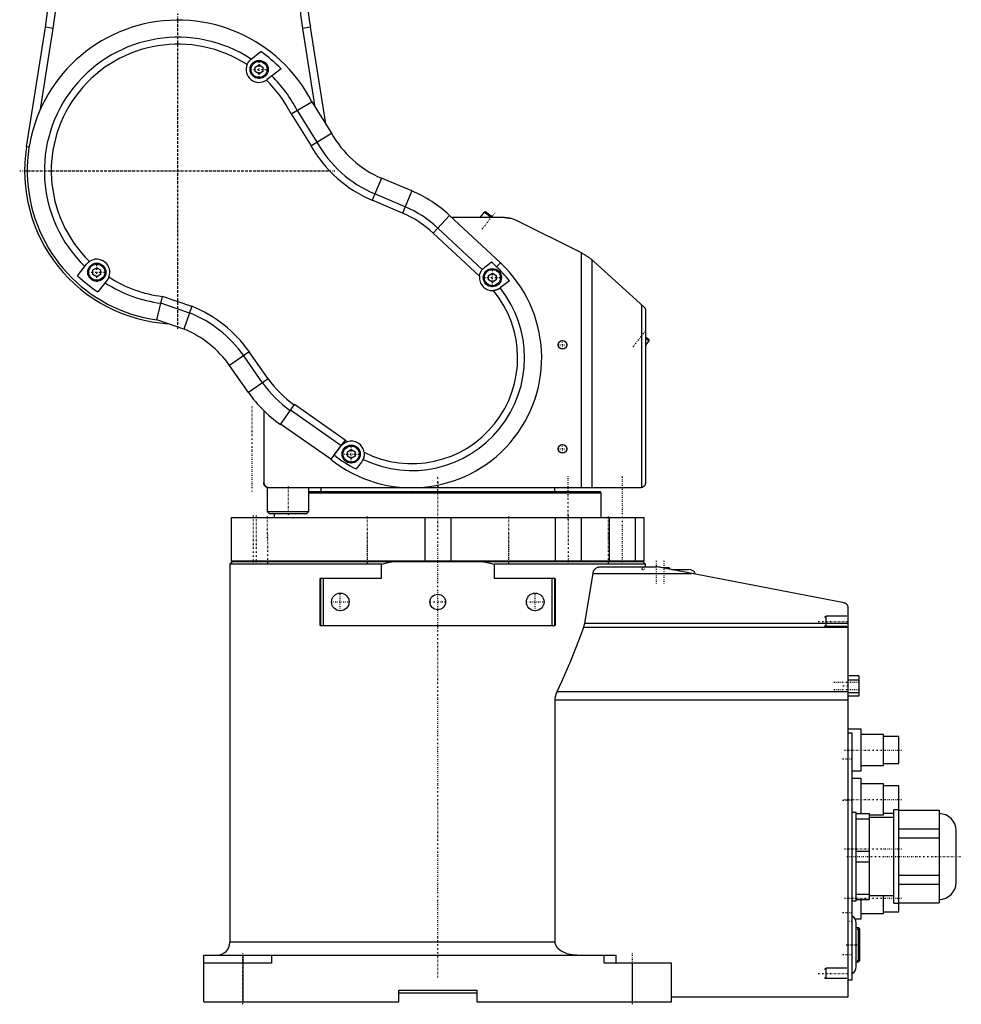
# Model space of a CAD drawing. Extents: x -415 to 202, y -1 to 644.
# Tile 1 of 3: x -161 to 202, y -1 to 378. Entities that reach past the tile are written whole.
import ezdxf

# ---------------------------------------------------------------- set-up
doc = ezdxf.new("R2010")
doc.units = 0
doc.linetypes.add('CENTER', pattern=[1.5, 0.45, -0.5, 0.05, -0.5])
for name, color, linetype in [('AM_0', 7, 'CONTINUOUS'), ('AM_10', 7, 'CONTINUOUS'), ('AM_7', 7, 'CENTER')]:
    doc.layers.add(name, color=color, linetype=linetype)

msp = doc.modelspace()

# ---------------------------------------------------------------- linework, layer by layer
at = {"layer": 'AM_0', "color": 7, "linetype": 'CONTINUOUS'}
for p, q in [((-158.27, 329.23), (-150.98, 375.29)), ((-148, 374.81), (-150.98, 375.29)), ((-49.02, 375.29), (-52, 374.81)), ((-43.12, 338.05), (-49.02, 375.29)), ((-152.95, 343.67), (-148.02, 374.82)), ((-47.19, 344.56), (-51.98, 374.82)), ((-71.84, 362.98), (-68.12, 365.89)), ((-70.25, 359.9), (-68.76, 360.76)), ((-68.76, 360.76), (-67.27, 359.9)), ((-70.25, 358.18), (-70.25, 359.9)), ((-68.76, 357.32), (-70.25, 358.18)), ((-67.27, 358.18), (-68.76, 357.32)), ((-67.27, 359.9), (-67.27, 358.18)), ((-60.29, 359.31), (-65.68, 355.1)), ((-56.48, 341.97), (-48.42, 346.53)), ((-48.42, 346.53), (-40.93, 334.54)), ((-56.48, 341.97), (-48.77, 329.64)), ((-54.17, 343.27), (-46.53, 331.04)), ((-48.8, 329.62), (-40.93, 334.54)), ((-157.29, 329.07), (-158.27, 329.23)), ((-21.64, 317.18), (-25.26, 308.67)), ((-9.99, 312.23), (-21.64, 317.18)), ((-12.57, 306.16), (-24.22, 311.11)), ((-9.99, 312.23), (-13.6, 303.72)), ((-13.6, 303.72), (-25.26, 308.67)), ((17.8, 304.12), (16.15, 302)), ((18.37, 304.19), (17.8, 304.12)), ((20.52, 302), (17.8, 304.12)), ((21.17, 302), (18.37, 304.19)), ((4.57, 302.78), (-1.73, 296.01)), ((24.1, 284.57), (4.57, 302.78)), ((25.63, 302), (5.41, 302)), ((55.53, 288.23), (30.1, 300.94)), ((16.06, 279.42), (-1.73, 296.01)), ((17.15, 282.03), (0.07, 297.95)), ((55.16, 288.41), (55.16, 198)), ((17.95, 282.81), (20.63, 284.9)), ((20.63, 284.9), (22.65, 283.01)), ((24.1, 284.57), (22.65, 283.01)), ((59.45, 198), (59.45, 285.65)), ((60.03, 285.14), (79.34, 267.6)), ((-138.62, 279.62), (-135.17, 284.03)), ((-132.72, 281.81), (-131.23, 282.67)), ((-132.72, 280.09), (-132.72, 281.81)), ((-131.23, 282.67), (-129.74, 281.81)), ((-129.74, 281.81), (-129.74, 280.09)), ((19.54, 279.73), (21.03, 280.59)), ((21.03, 280.59), (22.52, 279.73)), ((-131.23, 279.23), (-132.72, 280.09)), ((-129.74, 280.09), (-131.23, 279.23)), ((-127.29, 277.87), (-130.8, 273.38)), ((19.54, 278.01), (19.54, 279.73)), ((21.03, 277.15), (19.54, 278.01)), ((22.52, 278.01), (21.03, 277.15)), ((22.52, 279.73), (22.52, 278.01)), ((27.59, 277.65), (24.06, 274.9)), ((-108.06, 262.56), (-105.93, 271.61)), ((-94.69, 267.74), (-105.93, 271.61)), ((-95.55, 265.23), (-106.53, 269.01)), ((-94.66, 267.82), (-97.7, 258.99)), ((78.6, 198.09), (78.6, 268.28)), ((80, 266.11), (80, 200)), ((-97.7, 258.99), (-108.06, 262.56)), ((80, 256.14), (81.36, 255.07)), ((80, 255.63), (81.43, 254.51)), ((80, 252.68), (81.43, 254.51)), ((81.43, 254.51), (81.36, 255.07)), ((-72.52, 250.31), (-80.09, 245.01)), ((-65.25, 239.94), (-72.52, 250.31)), ((-67.42, 238.42), (-74.69, 248.79)), ((-72.83, 234.64), (-80.09, 245.01)), ((-65.25, 239.94), (-72.83, 234.64)), ((-67, 227.73), (-67, 200)), ((-60.55, 222.36), (-55.19, 230.01)), ((-37.25, 214.22), (-56.71, 227.84)), ((-35.66, 216.34), (-55.19, 230.01)), ((-41.21, 208.94), (-60.49, 222.44)), ((-35.66, 216.34), (-41.21, 208.94)), ((-39.91, 210.62), (-37.25, 214.02)), ((-34.8, 211.8), (-33.31, 212.66)), ((-33.31, 212.66), (-31.82, 211.8)), ((-34.8, 210.08), (-34.8, 211.8)), ((-33.31, 209.22), (-34.8, 210.08)), ((-31.82, 210.08), (-33.31, 209.22)), ((-31.82, 211.8), (-31.82, 210.08)), ((-29.37, 207.86), (-31.45, 205.2)), ((-65.63, 198), (-65.63, 188.8)), ((78, 198), (-65.63, 198)), ((-49.63, 188.8), (-49.63, 198)), ((-45, 198), (-45, 196.5)), ((45, 196.5), (45, 198)), ((-49.63, 196.5), (62.5, 196.5)), ((-49.63, 196), (62.94, 196)), ((62.94, 196), (62.5, 196.5)), ((62.94, 186.5), (62.94, 196)), ((-79.5, 186.5), (-79.5, 169.8)), ((-79.5, 186.5), (79.5, 186.5)), ((-65.63, 188.8), (-64.83, 188)), ((-65.63, 188.8), (-49.63, 188.8)), ((-64.83, 188), (-50.43, 188)), ((-63, 188), (-63, 186.5)), ((-50.43, 188), (-49.63, 188.8)), ((79.5, 169.8), (79.5, 186.5)), ((-79, 169.5), (-80, 168.5)), ((-80, 168.5), (-80, 23)), ((-21.7, 168.5), (-80, 168.5)), ((-79.5, 169.8), (79.5, 169.8)), ((79, 169.5), (-79, 169.5)), ((-69.59, 169.8), (-69.59, 169.5)), ((-69.59, 169.8), (-69.59, 169.5)), ((-61.59, 169.5), (-61.59, 169.8)), ((-31.17, 169.8), (-31.17, 169.5)), ((-31.17, 169.8), (-31.17, 169.5)), ((-23.17, 169.5), (-23.17, 169.8)), ((-21.7, 163), (-21.7, 168.5)), ((21.7, 168.5), (21.7, 163)), ((80, 168.5), (21.7, 168.5)), ((23.17, 169.8), (23.17, 169.5)), ((23.17, 169.8), (23.17, 169.5)), ((31.17, 169.5), (31.17, 169.8)), ((61.59, 169.8), (61.59, 169.5)), ((61.59, 169.8), (61.59, 169.5)), ((62.27, 167.5), (84, 167.5)), ((69.59, 169.5), (69.59, 169.8)), ((80, 168.5), (79, 169.5)), ((80, 167.5), (80, 168.5)), ((156.36, 153.62), (85.88, 167.32)), ((89, 167.2), (86.48, 167.2)), ((56.57, 145.78), (59.77, 165.02)), ((59.77, 165.02), (97.69, 165.02)), ((89.05, 166.7), (89.5, 166.7)), ((89.5, 166.61), (89.5, 166.7)), ((90.08, 166.5), (96.5, 166.5)), ((-21.7, 163), (-45.2, 163)), ((-45.2, 145), (-45.2, 163)), ((-45, 145), (-45, 163)), ((-44, 145), (-44, 163)), ((45.2, 163), (21.7, 163)), ((44, 145), (44, 163)), ((45, 145), (45, 163)), ((45.2, 163), (45.2, 145)), ((158, 2), (158, 151.95)), ((-45.2, 145), (45.2, 145)), ((56.17, 144.26), (158, 144.26)), ((56.57, 145.78), (158, 145.78)), ((162.1, 125.61), (158, 125.61)), ((162.1, 125.61), (162.1, 117.79)), ((162.1, 123.85), (158, 123.85)), ((46, 119.58), (158, 119.58)), ((162.1, 119.03), (158, 119.03)), ((162.1, 117.79), (158, 117.79)), ((45.21, 116.33), (158, 116.33)), ((45.21, 23), (45.21, 116.33)), ((163, 105), (158, 105)), ((159.5, 103.5), (158, 103.5)), ((159.5, 8.5), (159.5, 103.5)), ((163, 89), (163, 105)), ((171.5, 103), (163, 103)), ((171.5, 91), (171.5, 103)), ((177.5, 102.25), (171.5, 102.25)), ((177.5, 91.75), (177.5, 102.25)), ((163, 91), (171.5, 91)), ((171.5, 91.75), (177.5, 91.75)), ((159.5, 89), (163, 89)), ((163, 86), (159.5, 86)), ((163, 72.49), (163, 86)), ((171.5, 84), (163, 84)), ((171.5, 72), (171.5, 84)), ((177.5, 83.25), (171.5, 83.25)), ((177.5, 34.75), (177.5, 83.25)), ((161, 73), (159.5, 73)), ((161, 39), (161, 73)), ((161, 72.5), (166, 72.5)), ((166, 72.5), (166, 39.5)), ((171.5, 72.75), (175.5, 72.75)), ((177.5, 74), (175.5, 74)), ((175.5, 38), (175.5, 74)), ((177.5, 73.88), (193, 73.88)), ((193, 73.88), (193, 38.12)), ((161, 70.48), (166, 70.48)), ((166, 72), (171.5, 72)), ((175.5, 71), (166, 71)), ((177.5, 66.7), (193, 66.7)), ((199.5, 46), (199.5, 66)), ((177.5, 63.18), (193, 63.18)), ((161, 58.02), (166, 58.02)), ((161, 53.98), (166, 53.98)), ((177.5, 48.82), (193, 48.82)), ((177.5, 45.3), (193, 45.3)), ((159.5, 39), (161, 39)), ((161, 41.52), (166, 41.52)), ((161, 39.5), (166, 39.5)), ((163, 32), (163, 39.5)), ((166, 41), (175.5, 41)), ((171.5, 34), (171.5, 41)), ((175.5, 38), (177.5, 38)), ((177.5, 38.12), (193, 38.12)), ((171.5, 34.75), (177.5, 34.75)), ((160.6, 32), (163, 32)), ((161, 13.5), (161, 30.5)), ((163, 34), (171.5, 34)), ((161.9, 28.5), (161, 28.5)), ((161.9, 15.5), (161.9, 28.5)), ((162.4, 16), (162.4, 28)), ((45.21, 23), (-80, 23)), ((-90, 0), (-90, 18)), ((-90, 18), (68.68, 18)), ((-75, 18), (-75, 0)), ((-64, 18), (-64, 15)), ((64, 15), (64, 18)), ((68.68, 15), (68.68, 18)), ((161, 15.5), (161.9, 15.5)), ((-64, 15), (-90, 15)), ((90, 15), (64, 15)), ((75, 0), (75, 15)), ((90, 0), (90, 15)), ((158, 8.5), (159.5, 8.5)), ((-15, 4.5), (15, 4.5)), ((-15, 0), (-15, 4.5)), ((15, 4.5), (15, 0)), ((-90, 0), (-15, 0)), ((-15, 3.5), (15, 3.5)), ((15, 0), (90, 0)), ((90, 2), (158, 2))]:
    msp.add_line(p, q, dxfattribs=at)
for points in [[(-73.41, 360.87, 0), (-73.38, 360.95, 0), (-73.31, 361.11, 0), (-73.23, 361.27, 0), (-73.19, 361.35, 0), (-73.15, 361.43, 0), (-73.07, 361.58, 0), (-72.98, 361.73, 0), (-72.88, 361.87, 0), (-72.79, 362, 0), (-72.69, 362.13, 0), (-72.64, 362.19, 0), (-72.59, 362.25, 0), (-72.5, 362.36, 0), (-72.4, 362.47, 0), (-72.3, 362.57, 0), (-72.21, 362.66, 0), (-72.12, 362.74, 0), (-72.08, 362.78, 0), (-72.03, 362.82, 0), (-71.95, 362.89, 0), (-71.87, 362.95, 0), (-71.84, 362.98, 0)], [(-65.68, 355.1, 0), (-65.73, 355.07, 0), (-65.82, 355, 0), (-65.91, 354.93, 0), (-65.96, 354.9, 0)], [(25.63, 302, 0), (25.75, 302, 0), (25.99, 301.99, 0), (26.21, 301.98, 0), (26.32, 301.98, 0), (26.43, 301.97, 0), (26.63, 301.95, 0), (26.82, 301.93, 0), (27, 301.91, 0), (27.17, 301.88, 0), (27.33, 301.85, 0), (27.4, 301.84, 0), (27.47, 301.83, 0), (27.6, 301.8, 0), (27.72, 301.78, 0), (27.82, 301.76, 0), (27.9, 301.74, 0), (27.97, 301.72, 0), (27.99, 301.72, 0), (28.02, 301.71, 0), (28.05, 301.7, 0), (28.07, 301.7, 0), (28.07, 301.7, 0)], [(55.53, 288.23, 0), (55.66, 288.16, 0), (55.93, 288.02, 0), (56.19, 287.88, 0), (56.32, 287.81, 0), (56.45, 287.73, 0), (56.7, 287.59, 0), (56.95, 287.44, 0), (57.19, 287.29, 0), (57.42, 287.14, 0), (57.65, 287, 0), (57.76, 286.92, 0), (57.86, 286.85, 0), (58.07, 286.71, 0), (58.28, 286.56, 0), (58.49, 286.41, 0), (58.69, 286.26, 0), (58.88, 286.11, 0), (58.97, 286.04, 0), (59.06, 285.97, 0), (59.23, 285.83, 0), (59.38, 285.71, 0), (59.45, 285.65, 0)], [(-135.17, 284.03, 0), (-135.15, 284.06, 0), (-135.1, 284.12, 0), (-135.04, 284.18, 0), (-135.02, 284.21, 0), (-134.99, 284.25, 0), (-134.93, 284.31, 0), (-134.88, 284.37, 0), (-134.82, 284.43, 0), (-134.76, 284.49, 0), (-134.7, 284.55, 0), (-134.66, 284.58, 0), (-134.63, 284.61, 0), (-134.57, 284.67, 0), (-134.5, 284.73, 0), (-134.43, 284.79, 0), (-134.36, 284.85, 0), (-134.29, 284.9, 0), (-134.26, 284.93, 0), (-134.22, 284.96, 0), (-134.15, 285.01, 0), (-134.07, 285.06, 0), (-134.03, 285.09, 0)], [(59.45, 285.65, 0), (59.55, 285.56, 0), (59.74, 285.4, 0), (59.93, 285.23, 0), (60.03, 285.14, 0)], [(16.06, 279.42, 0), (16.07, 279.52, 0), (16.1, 279.71, 0), (16.14, 279.91, 0), (16.16, 280, 0), (16.18, 280.1, 0), (16.23, 280.29, 0), (16.29, 280.47, 0), (16.35, 280.64, 0), (16.42, 280.8, 0), (16.49, 280.96, 0), (16.52, 281.03, 0), (16.56, 281.1, 0), (16.63, 281.24, 0), (16.7, 281.38, 0), (16.78, 281.5, 0), (16.85, 281.62, 0), (16.93, 281.72, 0), (16.96, 281.77, 0), (16.99, 281.82, 0), (17.06, 281.91, 0), (17.12, 281.99, 0), (17.15, 282.03, 0)], [(17.15, 282.03, 0), (17.27, 282.17, 0), (17.53, 282.44, 0), (17.81, 282.69, 0), (17.95, 282.81, 0)], [(-126.57, 279.13, 0), (-126.59, 279.09, 0), (-126.62, 279.01, 0), (-126.66, 278.93, 0), (-126.67, 278.89, 0), (-126.69, 278.86, 0), (-126.73, 278.78, 0), (-126.76, 278.71, 0), (-126.8, 278.63, 0), (-126.84, 278.56, 0), (-126.88, 278.49, 0), (-126.9, 278.45, 0), (-126.92, 278.42, 0), (-126.96, 278.35, 0), (-127, 278.28, 0), (-127.05, 278.21, 0), (-127.09, 278.15, 0), (-127.13, 278.08, 0), (-127.16, 278.05, 0), (-127.18, 278.02, 0), (-127.22, 277.96, 0), (-127.27, 277.9, 0), (-127.29, 277.87, 0)], [(24.06, 274.9, 0), (24.03, 274.87, 0), (23.95, 274.81, 0), (23.86, 274.75, 0), (23.81, 274.71, 0), (23.76, 274.68, 0), (23.65, 274.61, 0), (23.53, 274.54, 0), (23.41, 274.47, 0), (23.27, 274.4, 0), (23.19, 274.36, 0), (23.16, 274.35, 0), (23.14, 274.34, 0), (23.13, 274.33, 0), (23.12, 274.33, 0), (23.09, 274.31, 0), (23.07, 274.3, 0), (23.05, 274.3, 0), (23.04, 274.29, 0), (23.02, 274.28, 0), (22.99, 274.27, 0), (22.98, 274.26, 0), (22.96, 274.26, 0), (22.94, 274.25, 0), (22.91, 274.24, 0), (22.89, 274.23, 0), (22.86, 274.22, 0), (22.83, 274.21, 0), (22.82, 274.2, 0), (22.8, 274.2, 0), (22.78, 274.19, 0), (22.75, 274.18, 0), (22.72, 274.17, 0), (22.69, 274.16, 0), (22.67, 274.15, 0), (22.65, 274.14, 0), (22.64, 274.14, 0), (22.61, 274.13, 0), (22.58, 274.12, 0), (22.48, 274.09, 0), (22.31, 274.04, 0), (22.13, 273.99, 0), (22.04, 273.97, 0), (21.94, 273.95, 0), (21.76, 273.92, 0), (21.57, 273.9, 0), (21.47, 273.89, 0)], [(79.34, 267.6, 0), (79.38, 267.56, 0), (79.45, 267.5, 0), (79.51, 267.43, 0), (79.54, 267.39, 0), (79.57, 267.35, 0), (79.63, 267.28, 0), (79.68, 267.2, 0), (79.73, 267.12, 0), (79.78, 267.03, 0), (79.82, 266.95, 0), (79.84, 266.9, 0), (79.86, 266.86, 0), (79.89, 266.77, 0), (79.92, 266.68, 0), (79.94, 266.6, 0), (79.96, 266.51, 0), (79.98, 266.42, 0), (79.98, 266.37, 0), (79.99, 266.33, 0), (80, 266.24, 0), (80, 266.16, 0), (80, 266.11, 0)], [(-37.25, 214.02, 0), (-37.23, 214.04, 0), (-37.2, 214.08, 0), (-37.17, 214.12, 0), (-37.15, 214.14, 0)], [(-37.15, 214.14, 0), (-37.12, 214.17, 0), (-37.06, 214.25, 0), (-36.98, 214.33, 0), (-36.94, 214.37, 0), (-36.9, 214.42, 0), (-36.81, 214.51, 0), (-36.71, 214.6, 0), (-36.6, 214.7, 0), (-36.49, 214.8, 0), (-36.42, 214.86, 0), (-36.4, 214.87, 0), (-36.38, 214.89, 0), (-36.36, 214.9, 0), (-36.35, 214.91, 0), (-36.33, 214.92, 0), (-36.31, 214.94, 0), (-36.3, 214.95, 0), (-36.29, 214.96, 0), (-36.27, 214.97, 0), (-36.24, 214.99, 0), (-36.23, 215, 0), (-36.22, 215.01, 0), (-36.2, 215.02, 0), (-36.17, 215.04, 0), (-36.15, 215.05, 0), (-36.13, 215.07, 0), (-36.1, 215.09, 0), (-36.09, 215.1, 0), (-36.08, 215.1, 0), (-36.05, 215.12, 0), (-36.03, 215.14, 0), (-35.94, 215.19, 0), (-35.79, 215.28, 0), (-35.63, 215.37, 0), (-35.46, 215.45, 0), (-35.38, 215.49, 0), (-35.29, 215.53, 0), (-35.12, 215.6, 0), (-34.94, 215.67, 0), (-34.85, 215.7, 0)], [(-28.76, 208.86, 0), (-28.85, 208.69, 0), (-29.03, 208.35, 0), (-29.25, 208.02, 0), (-29.37, 207.86, 0)], [(-28.36, 211.61, 0), (-28.34, 211.52, 0), (-28.33, 211.33, 0), (-28.31, 211.14, 0), (-28.31, 211.05, 0), (-28.31, 210.95, 0), (-28.31, 210.77, 0), (-28.32, 210.59, 0), (-28.33, 210.48, 0), (-28.33, 210.45, 0), (-28.34, 210.42, 0), (-28.34, 210.41, 0), (-28.34, 210.39, 0), (-28.34, 210.36, 0), (-28.35, 210.33, 0), (-28.35, 210.3, 0), (-28.35, 210.28, 0), (-28.36, 210.25, 0), (-28.36, 210.23, 0), (-28.36, 210.22, 0), (-28.37, 210.19, 0), (-28.37, 210.16, 0), (-28.38, 210.13, 0), (-28.38, 210.11, 0), (-28.38, 210.08, 0), (-28.39, 210.06, 0), (-28.39, 210.05, 0), (-28.39, 210.02, 0), (-28.4, 210, 0), (-28.4, 209.98, 0), (-28.41, 209.97, 0), (-28.41, 209.94, 0), (-28.42, 209.91, 0), (-28.42, 209.9, 0), (-28.42, 209.89, 0), (-28.43, 209.86, 0), (-28.43, 209.84, 0), (-28.45, 209.75, 0), (-28.49, 209.6, 0), (-28.53, 209.46, 0), (-28.58, 209.33, 0), (-28.62, 209.21, 0), (-28.64, 209.15, 0), (-28.66, 209.1, 0), (-28.7, 209, 0), (-28.74, 208.9, 0), (-28.76, 208.86, 0)], [(-66.56, 198.75, 0), (-66.58, 198.78, 0), (-66.62, 198.83, 0), (-66.67, 198.89, 0), (-66.69, 198.92, 0), (-66.7, 198.95, 0), (-66.74, 199.02, 0), (-66.78, 199.08, 0), (-66.81, 199.15, 0), (-66.84, 199.22, 0), (-66.87, 199.29, 0), (-66.88, 199.33, 0), (-66.9, 199.36, 0), (-66.92, 199.44, 0), (-66.94, 199.51, 0), (-66.96, 199.59, 0), (-66.97, 199.66, 0), (-66.98, 199.74, 0), (-66.99, 199.77, 0), (-66.99, 199.81, 0), (-67, 199.89, 0), (-67, 199.96, 0), (-67, 200, 0)], [(-65, 198, 0), (-65.03, 198, 0), (-65.09, 198, 0), (-65.14, 198.01, 0), (-65.17, 198.01, 0), (-65.2, 198.01, 0), (-65.26, 198.02, 0), (-65.33, 198.03, 0), (-65.39, 198.04, 0), (-65.45, 198.05, 0), (-65.52, 198.07, 0), (-65.55, 198.08, 0), (-65.58, 198.09, 0), (-65.65, 198.11, 0), (-65.71, 198.13, 0), (-65.78, 198.16, 0), (-65.84, 198.19, 0), (-65.91, 198.22, 0), (-65.94, 198.23, 0), (-65.97, 198.25, 0), (-66.03, 198.29, 0), (-66.1, 198.33, 0), (-66.13, 198.35, 0)], [(78.6, 198.09, 0), (78.5, 198.06, 0), (78.3, 198.02, 0), (78.1, 198, 0), (78, 198, 0)], [(80, 200, 0), (80, 199.94, 0), (79.99, 199.81, 0), (79.98, 199.69, 0), (79.96, 199.62, 0), (79.95, 199.56, 0), (79.92, 199.43, 0), (79.87, 199.3, 0), (79.82, 199.17, 0), (79.76, 199.05, 0), (79.69, 198.93, 0), (79.65, 198.87, 0), (79.61, 198.82, 0), (79.53, 198.71, 0), (79.44, 198.61, 0), (79.34, 198.51, 0), (79.23, 198.42, 0), (79.11, 198.33, 0), (79.04, 198.29, 0), (78.97, 198.25, 0), (78.83, 198.18, 0), (78.68, 198.12, 0), (78.6, 198.09, 0)], [(-21.7, 168.5, 0), (-21.03, 168.68, 0), (-19.68, 169.03, 0), (-18.33, 169.35, 0), (-17.66, 169.5, 0)], [(17.66, 169.5, 0), (18.33, 169.35, 0), (19.68, 169.03, 0), (21.03, 168.68, 0), (21.7, 168.5, 0)], [(59.77, 165.02, 0), (59.78, 165.04, 0), (59.78, 165.09, 0), (59.79, 165.13, 0), (59.79, 165.15, 0), (59.8, 165.17, 0), (59.81, 165.22, 0), (59.82, 165.26, 0), (59.83, 165.3, 0), (59.84, 165.35, 0), (59.85, 165.39, 0), (59.86, 165.41, 0), (59.86, 165.43, 0), (59.87, 165.47, 0), (59.89, 165.51, 0), (59.9, 165.56, 0), (59.92, 165.6, 0), (59.93, 165.64, 0), (59.94, 165.66, 0), (59.94, 165.68, 0), (59.96, 165.72, 0), (59.98, 165.76, 0), (59.98, 165.78, 0), (59.99, 165.8, 0), (60.01, 165.83, 0), (60.03, 165.87, 0), (60.03, 165.89, 0), (60.04, 165.91, 0), (60.06, 165.95, 0), (60.08, 165.98, 0), (60.1, 166.02, 0), (60.12, 166.06, 0), (60.14, 166.09, 0), (60.15, 166.11, 0), (60.16, 166.13, 0), (60.17, 166.16, 0), (60.19, 166.2, 0), (60.22, 166.23, 0), (60.24, 166.26, 0), (60.26, 166.29, 0), (60.27, 166.31, 0), (60.28, 166.33, 0), (60.3, 166.36, 0), (60.32, 166.39, 0), (60.34, 166.42, 0), (60.36, 166.45, 0), (60.39, 166.48, 0), (60.4, 166.49, 0), (60.41, 166.51, 0), (60.43, 166.53, 0), (60.45, 166.56, 0), (60.47, 166.59, 0), (60.5, 166.62, 0), (60.52, 166.64, 0), (60.53, 166.66, 0), (60.54, 166.67, 0), (60.57, 166.69, 0), (60.59, 166.72, 0), (60.68, 166.81, 0), (60.75, 166.88, 0), (60.83, 166.95, 0), (60.99, 167.07, 0), (61.16, 167.18, 0), (61.33, 167.27, 0), (61.5, 167.35, 0), (61.68, 167.41, 0), (61.76, 167.43, 0), (61.85, 167.45, 0), (62.02, 167.48, 0), (62.19, 167.5, 0), (62.27, 167.5, 0)], [(85.88, 167.32, 0), (85.56, 167.37, 0), (84.91, 167.46, 0), (84.28, 167.5, 0), (83.97, 167.5, 0)], [(158, 151.95, 0), (157.99, 152.02, 0), (157.96, 152.16, 0), (157.92, 152.29, 0), (157.89, 152.35, 0), (157.87, 152.42, 0), (157.81, 152.54, 0), (157.74, 152.67, 0), (157.67, 152.78, 0), (157.59, 152.89, 0), (157.5, 153, 0), (157.45, 153.05, 0), (157.4, 153.1, 0), (157.29, 153.19, 0), (157.18, 153.27, 0), (157.07, 153.35, 0), (157, 153.39, 0), (156.98, 153.4, 0), (156.96, 153.41, 0), (156.95, 153.42, 0), (156.94, 153.42, 0), (156.92, 153.43, 0), (156.9, 153.44, 0), (156.88, 153.45, 0), (156.86, 153.46, 0), (156.83, 153.47, 0), (156.82, 153.48, 0), (156.81, 153.48, 0), (156.79, 153.49, 0), (156.77, 153.5, 0), (156.76, 153.5, 0), (156.75, 153.51, 0), (156.73, 153.52, 0), (156.71, 153.52, 0), (156.69, 153.53, 0), (156.68, 153.53, 0), (156.66, 153.54, 0), (156.64, 153.55, 0), (156.62, 153.55, 0), (156.6, 153.56, 0), (156.57, 153.57, 0), (156.56, 153.57, 0), (156.55, 153.57, 0), (156.53, 153.58, 0), (156.51, 153.59, 0), (156.48, 153.59, 0), (156.46, 153.6, 0), (156.44, 153.6, 0), (156.43, 153.6, 0), (156.42, 153.61, 0), (156.39, 153.61, 0), (156.37, 153.61, 0), (156.36, 153.62, 0)], [(46, 119.58, 0), (47.79, 123.35, 0), (51.26, 131.31, 0), (54.58, 139.81, 0), (56.17, 144.26, 0)], [(56.17, 144.26, 0), (56.26, 144.5, 0), (56.35, 144.79, 0), (56.37, 144.88, 0), (56.39, 144.96, 0), (56.4, 145, 0), (56.41, 145.05, 0), (56.43, 145.13, 0), (56.46, 145.22, 0), (56.48, 145.3, 0), (56.49, 145.39, 0), (56.51, 145.47, 0), (56.52, 145.52, 0), (56.53, 145.56, 0), (56.55, 145.65, 0), (56.56, 145.73, 0), (56.57, 145.78, 0)], [(45.21, 116.33, 0), (45.21, 116.42, 0), (45.22, 116.61, 0), (45.23, 116.8, 0), (45.23, 116.89, 0), (45.24, 116.99, 0), (45.26, 117.17, 0), (45.29, 117.36, 0), (45.32, 117.54, 0), (45.35, 117.73, 0), (45.39, 117.91, 0), (45.42, 118, 0), (45.44, 118.09, 0), (45.49, 118.28, 0), (45.54, 118.45, 0), (45.6, 118.63, 0), (45.66, 118.81, 0), (45.73, 118.98, 0), (45.77, 119.07, 0), (45.8, 119.16, 0), (45.88, 119.33, 0), (45.96, 119.5, 0), (46, 119.58, 0)], [(53.56, 18, 0), (53.28, 18, 0), (52.7, 18.03, 0), (52.1, 18.08, 0), (51.8, 18.12, 0), (51.5, 18.17, 0), (50.9, 18.28, 0), (50.33, 18.42, 0), (49.79, 18.57, 0), (49.24, 18.76, 0), (48.68, 18.99, 0), (48.4, 19.12, 0), (48.13, 19.26, 0), (47.83, 19.42, 0), (47.74, 19.47, 0), (47.66, 19.52, 0), (47.61, 19.55, 0), (47.57, 19.57, 0), (47.49, 19.63, 0), (47.41, 19.68, 0), (47.33, 19.73, 0), (47.25, 19.78, 0), (47.18, 19.84, 0), (47.14, 19.86, 0), (47.1, 19.89, 0), (47.03, 19.95, 0), (46.95, 20.01, 0), (46.87, 20.07, 0), (46.8, 20.13, 0), (46.72, 20.19, 0), (46.68, 20.22, 0), (46.65, 20.26, 0), (46.57, 20.32, 0), (46.5, 20.39, 0), (46.42, 20.46, 0), (46.35, 20.53, 0), (46.28, 20.61, 0), (46.25, 20.64, 0), (46.21, 20.68, 0), (46.15, 20.75, 0), (46.08, 20.83, 0), (46.02, 20.91, 0), (45.96, 20.98, 0), (45.9, 21.06, 0), (45.87, 21.1, 0), (45.84, 21.14, 0), (45.79, 21.22, 0), (45.74, 21.3, 0), (45.71, 21.34, 0), (45.69, 21.38, 0), (45.64, 21.46, 0), (45.59, 21.54, 0), (45.57, 21.59, 0), (45.55, 21.63, 0), (45.51, 21.72, 0), (45.47, 21.81, 0), (45.43, 21.9, 0), (45.39, 21.99, 0), (45.36, 22.08, 0), (45.34, 22.13, 0), (45.33, 22.18, 0), (45.3, 22.28, 0), (45.28, 22.37, 0), (45.26, 22.47, 0), (45.24, 22.57, 0), (45.23, 22.67, 0), (45.22, 22.72, 0), (45.22, 22.76, 0), (45.21, 22.86, 0), (45.21, 22.95, 0), (45.21, 23, 0)]]:
    msp.add_polyline3d(points, dxfattribs=at)
for centre, radius in [((-68.76, 359.04), 3.5), ((-68.76, 359.04), 3.1), ((-131.23, 280.95), 3.5), ((-131.23, 280.95), 3.1), ((21.03, 278.87), 3.5), ((21.03, 278.87), 3.1), ((48, 253), 1.65), ((-33.31, 210.94), 3.5), ((-33.31, 210.94), 3.1), ((48, 213), 1.65), ((-37.5, 154), 3.4), ((0, 154), 3), ((37.5, 154), 3.4)]:
    msp.add_circle(centre, radius, dxfattribs=at)
for centre, radius, start, end in [((-348.5, 406.56), 200, 351.0032, 359.8581), ((148.5, 406.56), 200, 180.1419, 188.9968), ((-348.5, 406.56), 203, 351.0031, 359.1141), ((148.5, 406.56), 203, 180.8859, 188.9969), ((-100, 320), 58, 27.219, 262.0125), ((-100, 320), 51.4, 56.7593, 225.7814), ((-100, 320), 48.75, 56.9542, 225.7285), ((-100, 320), 55.87, 44.7123, 55.2092), ((-68.76, 359.04), 5, 158.5691, 304.0969), ((-100, 320), 51.4, 26.9213, 45.2992), ((-100, 320), 48.75, 26.785, 45.7118), ((-6.01, 354), 40, 209.1367, 247), ((-6.01, 354), 46.6, 209.5424, 247), ((-100, 320), 59, 171, 266.2149), ((-6.01, 354), 49.25, 209.6747, 247), ((-29.53, 266.21), 50, 47, 67), ((-29.53, 266.21), 40.75, 47, 67), ((-29.53, 266.21), 43.4, 47, 67), ((25.63, 292), 10, 63.4265, 90), ((-131.23, 280.95), 5, 338.6034, 124.0948), ((-10, 248), 50, 231.3757, 47), ((-10, 248), 47.87, 38.2656, 47), ((-100, 320), 55.87, 226.2807, 236.5496), ((-100, 320), 51.4, 236.9463, 262.7002), ((-100, 320), 48.75, 236.9698, 263.015), ((21.03, 278.87), 5, 173.6669, 275.0869), ((-10, 248), 43.4, 244.3875, 38.2934), ((-10, 248), 40.75, 243.2302, 39.4404), ((-112.86, 222.06), 49.25, 35, 68.3114), ((-112.86, 222.06), 46.6, 35, 68.1583), ((-112.86, 222.06), 40, 35, 67.6893), ((-31.87, 263.31), 40.75, 215, 235), ((-31.87, 263.31), 43.4, 215, 235), ((-31.87, 263.31), 50, 215, 235), ((-10, 248), 40.75, 230.9854, 232.4317), ((-10, 248), 43.4, 231.1099, 231.2743), ((-33.31, 210.94), 5, 7.7511, 107.9107), ((-10, 248), 47.87, 231.3392, 243.3822), ((-65, 200), 2, 180, 270), ((83.97, 157.5), 10, 79, 89.8372), ((89, 166.7), 0.5, 0, 90), ((96.5, 163.5), 3, 23.976, 90), ((193, 66), 6.5, 0, 90), ((193, 46), 6.5, 270, 0), ((158, 30.5), 3, 0, 60), ((161.9, 28), 0.5, 0, 90), ((-85, 23), 5, 270, 0), ((161.9, 16), 0.5, 270, 0), ((158, 13.5), 3, 300, 0)]:
    msp.add_arc(centre, radius, start, end, dxfattribs=at)
at = {"layer": 'AM_10', "color": 7, "linetype": 'CONTINUOUS'}
for p, q in [((-5, 186.5), (-5, 169.8)), ((5, 186.5), (5, 169.8)), ((45.2, 186.5), (45.2, 169.8)), ((55.2, 186.5), (55.2, 169.8)), ((66, 186.5), (66, 169.8)), ((76, 186.5), (76, 169.8)), ((148.84, 148.12), (149.5, 148.5)), ((149.5, 144.5), (149.5, 148.5)), ((157.5, 148.5), (149.5, 148.5)), ((148.84, 144.88), (149.5, 144.5)), ((157.5, 144.5), (149.5, 144.5)), ((148.84, 12.62), (149.5, 13)), ((149.5, 9), (149.5, 13)), ((157.5, 13), (149.5, 13)), ((148.84, 9.38), (149.5, 9)), ((157.5, 9), (149.5, 9))]:
    msp.add_line(p, q, dxfattribs=at)
at = {"layer": 'AM_7', "color": 4, "linetype": 'CENTER'}
for p, q in [((-100, 259.1), (-100, 380.9)), ((-100, 261.2), (-100, 378.8)), ((-68.76, 355.37), (-68.76, 362.71)), ((-72.44, 359.04), (-65.09, 359.04)), ((-160.9, 320), (-39.1, 320)), ((-158.8, 320), (-41.2, 320)), ((17.08, 297.51), (21.96, 303.75)), ((-131.23, 277.27), (-131.23, 284.62)), ((-134.91, 280.95), (-127.56, 280.95)), ((21.03, 275.19), (21.03, 282.55)), ((17.36, 278.87), (24.7, 278.87)), ((75.19, 252.21), (80.09, 258.49)), ((48, 251.27), (48, 254.73)), ((46.27, 253), (49.73, 253)), ((-71.5, 229.31), (-71.5, 196.51)), ((-33.31, 207.26), (-33.31, 214.62)), ((46.27, 213), (49.73, 213)), ((48, 211.27), (48, 214.73)), ((-36.98, 210.94), (-29.64, 210.94)), ((0, 9.38), (0, 202.25)), ((50.2, 185.75), (50.2, 202.25)), ((71, 202.25), (71, 168.97)), ((-57.63, 198.5), (-57.63, 187.5)), ((0, 200.1), (0, 197.9)), ((-71, 187.35), (-71, 168.65)), ((-69.92, 187.35), (-69.92, 168.65)), ((-65.6, 186.93), (-65.6, 177.57)), ((-65.6, 186.93), (-65.6, 177.57)), ((-27.17, 186.93), (-27.17, 169)), ((-27.17, 186.93), (-27.17, 177.57)), ((27.17, 186.93), (27.17, 169)), ((27.17, 186.93), (27.17, 177.57)), ((50.2, 187.34), (50.2, 168.97)), ((65.6, 186.93), (65.6, 177.57)), ((65.6, 186.93), (65.6, 177.57)), ((-65.59, 180), (-65.59, 169)), ((-65.59, 180), (-65.59, 169)), ((-27.17, 180), (-27.17, 169)), ((27.17, 180), (27.17, 169)), ((65.59, 180), (65.59, 169)), ((65.59, 180), (65.59, 169)), ((79, 166.18), (79, 167.22)), ((84, 169.9), (84, 161.1)), ((87, 169.9), (87, 161.1)), ((78.48, 166.7), (79.53, 166.7)), ((-37.5, 150.43), (-37.5, 157.57)), ((37.5, 150.43), (37.5, 157.57)), ((-41.07, 154), (-33.93, 154)), ((-3.15, 154), (3.15, 154)), ((33.93, 154), (41.07, 154)), ((146.44, 146.5), (158.03, 146.5)), ((152.44, 123.12), (162.56, 123.12)), ((155.93, 121.7), (157.57, 121.7)), ((152.44, 120.28), (162.56, 120.28)), ((156.5, 97), (178.5, 97)), ((155.82, 93.67), (159.68, 93.67)), ((155.82, 77.75), (159.68, 77.75)), ((156.5, 78), (178.5, 78)), ((156.5, 59), (178.5, 59)), ((157.4, 56), (201.5, 56)), ((156.5, 40), (178.5, 40)), ((155.82, 34.5), (159.68, 34.5)), ((159.58, 31), (157.83, 31)), ((161.38, 28), (162.43, 28)), ((161.9, 27.48), (161.9, 28.52)), ((157.25, 22), (162.65, 22)), ((-75, -0.9), (-75, 18.9)), ((75, -0.9), (75, 18.9)), ((155.82, 18.33), (159.68, 18.33)), ((161.38, 16), (162.43, 16)), ((161.9, 15.47), (161.9, 16.52)), ((146.44, 11), (158.03, 11))]:
    msp.add_line(p, q, dxfattribs=at)

doc.saveas('drawing.dxf')
